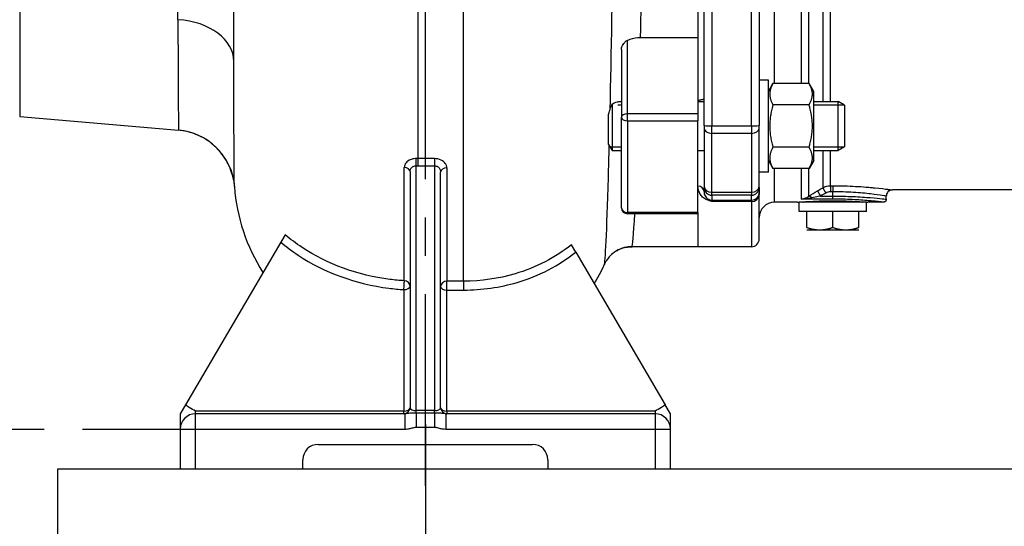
# Model space of a CAD drawing. Header units: millimetres. Extents: x 0 to 5940, y 0 to 4200.
# Tile 31 of 45: x 2081 to 2403, y 2117 to 2282. Entities that reach past the tile are written whole.
import ezdxf

# ---------------------------------------------------------------- set-up
doc = ezdxf.new("R2010")
doc.units = ezdxf.units.MM
doc.header["$LTSCALE"] = 50
doc.linetypes.add('MITTE', pattern=[2, 1.25, -0.25, 0.25, -0.25])
doc.layers.get('DEFPOINTS').update_dxf_attribs({"linetype": 'CONTINUOUS'})
for name, color, linetype in [('02-LINIE-035', 2, 'CONTINUOUS'), ('03-LINIE-050', 3, 'CONTINUOUS'), ('05-ACHSE', 1, 'MITTE'), ('06-MASSE1', 1, 'CONTINUOUS')]:
    doc.layers.add(name, color=color, linetype=linetype)
doc.styles.add('ACA_NORM', font='ROMANS.SHX')
doc.dimstyles.new('1-10', dxfattribs={"dimscale": 10, "dimtxt": 2.5, "dimasz": 3.5, "dimexe": 1, "dimexo": 0, "dimgap": 1, "dimtad": 1, "dimdec": 0, "dimzin": 0, "dimtxsty": 'ACA_NORM', "dimcen": 0, "dimadec": 0, "dimazin": 0, "dimtfac": 2.4, "dimtdec": 0, "dimtmove": 0, "dimatfit": 3, "dimfxl": 1, "dimtolj": 1, "dimtzin": 0, "dimarcsym": 0})

# ---------------------------------------------------------------- blocks, each defined once
blk = doc.blocks.new('*D1')
at = {"layer": '06-MASSE1', "color": 0, "lineweight": -2}
for p, q in [((2923.78, 2142.65), (2923.78, 1762.38)), ((2213.78, 2132.64), (2213.78, 1762.38)), ((2888.78, 1772.38), (2248.78, 1772.38))]:
    blk.add_line(p, q, dxfattribs=at)
at = {"layer": '06-MASSE1', "color": 0}
for points in [[(2248.78, 1778.21), (2248.78, 1766.55), (2213.78, 1772.38)], [(2888.78, 1778.21), (2888.78, 1766.55), (2923.78, 1772.38)]]:
    blk.add_solid(points, dxfattribs=at)
at = {"layer": 'DEFPOINTS', "color": 0}
for p in [(2923.78, 2142.65), (2213.78, 2132.64), (2213.78, 1772.38)]:
    blk.add_point(p, dxfattribs=at)
at = {"layer": '06-MASSE1', "color": 0, "insert": (2568.78, 1794.88), "char_height": 25, "attachment_point": 5, "style": 'ACA_NORM'}
blk.add_mtext('\\A1;W', dxfattribs=at)
blk = doc.blocks.new('*D2')
at = {"layer": '06-MASSE1', "color": 0, "lineweight": -2}
for p, q in [((4332.2, 2256.15), (4332.2, 1673.68)), ((2073.78, 2100.97), (2073.78, 1673.68)), ((4297.2, 1683.68), (2108.78, 1683.68))]:
    blk.add_line(p, q, dxfattribs=at)
at = {"layer": '06-MASSE1', "color": 0}
for points in [[(2108.78, 1689.51), (2108.78, 1677.85), (2073.78, 1683.68)], [(4297.2, 1689.51), (4297.2, 1677.85), (4332.2, 1683.68)]]:
    blk.add_solid(points, dxfattribs=at)
at = {"layer": 'DEFPOINTS', "color": 0}
for p in [(4332.2, 2256.15), (2073.78, 2100.97), (2073.78, 1683.68)]:
    blk.add_point(p, dxfattribs=at)
at = {"layer": '06-MASSE1', "color": 0, "insert": (3202.99, 1706.18), "char_height": 25, "attachment_point": 5, "style": 'ACA_NORM'}
blk.add_mtext('\\A1;2260', dxfattribs=at)
blk = doc.blocks.new('*D3')
at = {"layer": '06-MASSE1', "color": 0, "lineweight": -2}
for p, q in [((2073.78, 2277.39), (2073.78, 1762.38)), ((2213.78, 2150.22), (2213.78, 1762.38)), ((2108.78, 1772.38), (2178.78, 1772.38))]:
    blk.add_line(p, q, dxfattribs=at)
at = {"layer": '06-MASSE1', "color": 0}
for points in [[(2108.78, 1778.21), (2108.78, 1766.55), (2073.78, 1772.38)], [(2178.78, 1778.21), (2178.78, 1766.55), (2213.78, 1772.38)]]:
    blk.add_solid(points, dxfattribs=at)
at = {"layer": 'DEFPOINTS', "color": 0}
for p in [(2073.78, 2277.39), (2213.78, 2150.22), (2213.78, 1772.38)]:
    blk.add_point(p, dxfattribs=at)
at = {"layer": '06-MASSE1', "color": 0, "insert": (2143.78, 1794.88), "char_height": 25, "attachment_point": 5, "style": 'ACA_NORM'}
blk.add_mtext('\\A1;140', dxfattribs=at)

msp = doc.modelspace()

# ---------------------------------------------------------------- linework, layer by layer
at = {"layer": '02-LINIE-035'}
for p, q in [((2081.34, 2470.63), (2081.34, 2250.67)), ((2343.55, 2464.8), (2343.55, 2255.51)), ((2346.05, 2255.51), (2346.05, 2464.28)), ((2327.78, 2261.37), (2327.78, 2461.79)), ((2336.44, 2461.79), (2336.44, 2261.37)), ((2338.94, 2261.37), (2338.94, 2461.79)), ((2302.78, 2336.47), (2302.78, 2276.4)), ((2133.02, 2282.2), (2133.02, 2325.02)), ((2151.28, 2268.54), (2151.28, 2317.17)), ((2307.28, 2293.35), (2307.28, 2247.59)), ((2320.28, 2247.59), (2320.28, 2293.35)), ((2322.78, 2293.43), (2322.78, 2247.67)), ((2226.28, 2196.9), (2226.28, 2286.3)), ((2302.78, 2285.63), (2302.78, 2276.4)), ((2211.28, 2285.35), (2211.28, 2236.89)), ((2304.78, 2247.67), (2304.78, 2284.64)), ((2284.04, 2276.4), (2302.78, 2276.4)), ((2302.78, 2276.4), (2302.78, 2251.45)), ((2279.78, 2251.45), (2279.78, 2275.48)), ((2277.78, 2272.49), (2277.78, 2250.45)), ((2325.78, 2262.51), (2322.78, 2262.51)), ((2325.78, 2232.51), (2325.78, 2262.51)), ((2325.78, 2258.76), (2327.28, 2261.37)), ((2339.07, 2261.37), (2327.28, 2261.37)), ((2340.58, 2258.76), (2339.07, 2261.37)), ((2340.58, 2236.26), (2340.58, 2258.76)), ((2274.81, 2254.66), (2274.81, 2239.51)), ((2277.78, 2254.31), (2276.6, 2254.31)), ((2277.6, 2255.51), (2277.78, 2255.51)), ((2302.78, 2255.51), (2304.78, 2255.51)), ((2339.07, 2254.44), (2327.28, 2254.44)), ((2340.58, 2255.51), (2348.58, 2255.51)), ((2350.54, 2254.31), (2340.58, 2254.31)), ((2348.58, 2239.51), (2348.58, 2255.51)), ((2350.58, 2254.29), (2348.58, 2255.51)), ((2350.58, 2254.29), (2350.58, 2240.74)), ((2081.34, 2250.67), (2133.24, 2246.13)), ((2273.58, 2241.51), (2273.58, 2251.27)), ((2277.78, 2220.87), (2277.78, 2250.45)), ((2302.78, 2251.45), (2279.78, 2251.45)), ((2279.78, 2249.21), (2279.78, 2251.45)), ((2302.78, 2251.45), (2302.78, 2249.21)), ((2279.78, 2249.21), (2302.78, 2249.21)), ((2279.78, 2249.21), (2279.78, 2219.3)), ((2302.78, 2219.3), (2302.78, 2249.21)), ((2304.78, 2247.67), (2304.78, 2246.75)), ((2307.28, 2247.59), (2320.28, 2247.59)), ((2307.28, 2245.12), (2307.28, 2247.59)), ((2320.28, 2247.59), (2320.28, 2245.12)), ((2322.78, 2246.75), (2322.78, 2247.67)), ((2304.78, 2246.75), (2304.78, 2227.79)), ((2320.28, 2245.12), (2307.28, 2245.12)), ((2307.28, 2225.89), (2307.28, 2245.12)), ((2320.28, 2245.12), (2320.28, 2225.89)), ((2322.78, 2227.79), (2322.78, 2246.75)), ((2273.58, 2241.51), (2274.81, 2239.51)), ((2274.07, 2240.72), (2277.78, 2240.72)), ((2339.07, 2240.59), (2327.28, 2240.59)), ((2340.58, 2240.72), (2350.54, 2240.72)), ((2350.58, 2240.74), (2348.58, 2239.51)), ((2274.81, 2239.51), (2277.78, 2239.51)), ((2302.78, 2239.51), (2304.78, 2239.51)), ((2340.58, 2239.51), (2348.58, 2239.51)), ((2343.55, 2239.51), (2343.55, 2227.37)), ((2346.05, 2228.04), (2346.05, 2239.51)), ((2210.78, 2154.66), (2210.78, 2234.55)), ((2211.28, 2236.89), (2211.28, 2234.55)), ((2216.78, 2236.89), (2211.28, 2236.89)), ((2211.28, 2234.55), (2216.78, 2234.55)), ((2216.78, 2236.89), (2216.78, 2234.55)), ((2216.78, 2234.55), (2216.78, 2154.66)), ((2325.78, 2236.26), (2327.28, 2233.66)), ((2340.58, 2236.26), (2339.07, 2233.66)), ((2206.92, 2197.03), (2206.92, 2234)), ((2208.78, 2232.62), (2208.78, 2155.65)), ((2218.78, 2155.65), (2218.78, 2232.47)), ((2220.78, 2233.85), (2220.78, 2196.9)), ((2325.78, 2232.51), (2322.78, 2232.51)), ((2339.07, 2233.66), (2327.28, 2233.66)), ((2327.78, 2222.65), (2327.78, 2233.66)), ((2336.44, 2233.66), (2336.44, 2223.66)), ((2338.94, 2224.6), (2338.94, 2233.66)), ((2304.78, 2227.79), (2304.78, 2227.43)), ((2322.78, 2227.43), (2322.78, 2227.79)), ((2346.05, 2228.04), (2346.78, 2228.04)), ((2346.05, 2228.04), (2346.05, 2226.06)), ((2346.78, 2228.04), (2346.78, 2226.06)), ((2304.78, 2226.14), (2304.78, 2227.43)), ((2307.28, 2225.89), (2320.28, 2225.89)), ((2307.28, 2224.93), (2307.28, 2225.89)), ((2320.28, 2224.93), (2307.28, 2224.93)), ((2307.28, 2224.93), (2307.28, 2223.34)), ((2320.28, 2225.89), (2320.28, 2224.93)), ((2320.28, 2223.34), (2320.28, 2224.93)), ((2322.78, 2227.43), (2322.78, 2225.83)), ((2322.78, 2225.83), (2322.78, 2225.12)), ((2322.78, 2210.65), (2322.78, 2225.12)), ((2340.63, 2225.65), (2340.63, 2225.65)), ((2341.83, 2226.36), (2342.83, 2224.65)), ((2342.83, 2224.65), (2346.78, 2224.65)), ((2343.55, 2227.37), (2344.55, 2225.65)), ((2346.78, 2226.06), (2346.05, 2226.06)), ((2346.78, 2224.65), (2346.78, 2226.06)), ((2346.78, 2223.66), (2346.78, 2224.65)), ((2355.11, 2225.74), (2355.11, 2225.74)), ((2364.28, 2223.65), (2364.28, 2224.65)), ((2419.29, 2226.65), (2366.28, 2226.65)), ((2307.28, 2223.34), (2320.28, 2223.34)), ((2307.28, 2223.34), (2307.28, 2222.86)), ((2320.28, 2222.86), (2307.28, 2222.86)), ((2320.28, 2222.86), (2320.28, 2223.34)), ((2320.28, 2222.86), (2320.28, 2208.15)), ((2335.28, 2222.65), (2327.78, 2222.65)), ((2357.78, 2222.65), (2335.78, 2222.65)), ((2335.78, 2219.65), (2335.78, 2222.65)), ((2346.78, 2223.66), (2336.44, 2223.66)), ((2357.78, 2219.65), (2357.78, 2222.65)), ((2363.28, 2222.65), (2358.28, 2222.65)), ((2302.78, 2219.3), (2279.78, 2219.3)), ((2279.78, 2219.3), (2279.78, 2218.87)), ((2302.78, 2218.87), (2279.78, 2218.87)), ((2302.78, 2219.3), (2302.78, 2218.87)), ((2302.78, 2218.87), (2302.78, 2208.15)), ((2302.78, 2218.87), (2302.78, 2208.15)), ((2357.78, 2219.65), (2335.78, 2219.65)), ((2338.28, 2214.41), (2338.28, 2219.65)), ((2346.78, 2214.41), (2346.78, 2219.65)), ((2355.28, 2214.41), (2355.28, 2219.65)), ((2168, 2212.06), (2166.6, 2209.66)), ((2338.28, 2213.65), (2342.53, 2213.65)), ((2342.53, 2213.65), (2351.03, 2213.65)), ((2351.03, 2213.65), (2355.28, 2213.65)), ((2166.6, 2209.66), (2135.49, 2156.58)), ((2262.87, 2206.4), (2261.47, 2208.8)), ((2262.87, 2206.4), (2292.06, 2156.58)), ((2302.78, 2208.15), (2281.27, 2208.15)), ((2320.28, 2208.15), (2302.78, 2208.15)), ((2220.78, 2194), (2220.78, 2196.9)), ((2226.28, 2196.9), (2220.78, 2196.9)), ((2226.28, 2196.9), (2226.28, 2194)), ((2206.78, 2194.14), (2206.78, 2154.5)), ((2220.78, 2154.5), (2220.78, 2194)), ((2220.78, 2194), (2226.28, 2194)), ((2135.49, 2156.58), (2133.78, 2153.65)), ((2138.78, 2153.65), (2138.78, 2154.5)), ((2206.78, 2154.5), (2138.78, 2154.5)), ((2206.78, 2153.65), (2206.78, 2154.5)), ((2216.78, 2154.66), (2210.78, 2154.66)), ((2210.78, 2153.84), (2210.78, 2154.66)), ((2216.78, 2153.84), (2210.78, 2153.84)), ((2210.78, 2153.84), (2210.78, 2149.3)), ((2216.78, 2153.84), (2216.78, 2154.66)), ((2216.78, 2153.84), (2216.78, 2149.3)), ((2220.78, 2154.5), (2220.78, 2153.65)), ((2288.78, 2154.5), (2220.78, 2154.5)), ((2288.78, 2154.5), (2288.78, 2153.65)), ((2293.78, 2153.65), (2292.06, 2156.58)), ((2133.78, 2153.65), (2133.78, 2148.65)), ((2207.05, 2153.65), (2138.78, 2153.65)), ((2138.78, 2148.65), (2138.78, 2153.65)), ((2207.05, 2153.65), (2207.05, 2148.65)), ((2288.78, 2153.65), (2220.51, 2153.65)), ((2220.51, 2153.65), (2220.51, 2148.65)), ((2288.78, 2153.65), (2288.78, 2148.65)), ((2293.78, 2148.65), (2293.78, 2153.65)), ((2133.78, 2148.65), (2133.78, 2135.65)), ((2133.78, 2148.65), (2138.78, 2148.65)), ((2138.78, 2148.65), (2207.05, 2148.65)), ((2138.78, 2135.65), (2138.78, 2148.65)), ((2210.78, 2149.3), (2216.78, 2149.3)), ((2220.51, 2148.65), (2288.78, 2148.65)), ((2288.78, 2148.65), (2293.78, 2148.65)), ((2288.78, 2148.65), (2288.78, 2135.65)), ((2293.78, 2135.65), (2293.78, 2148.65)), ((2178.78, 2143.65), (2248.78, 2143.65)), ((2173.78, 2135.65), (2173.78, 2138.65)), ((2253.78, 2138.65), (2253.78, 2135.65))]:
    msp.add_line(p, q, dxfattribs=at)
at = {"layer": '02-LINIE-035', "linetype": 'MITTE'}
msp.add_line((2001.83, 2148.62), (2146.65, 2148.62), dxfattribs=at)
at = {"layer": '02-LINIE-035'}
for centre, radius, start, end in [((2211.28, 2232.12), 60, 184.1952, 212.6791), ((2327.78, 2217.65), 5, 90, 180), ((2337.34, 2223.65), 1.01, 240.5497, 262.3718), ((2356.22, 2223.65), 1.01, 277.6282, 299.4503), ((2356.22, 2223.65), 1.01, 337.061, 337.0637), ((2279.78, 2220.87), 2, 180, 270), ((2320.28, 2210.65), 2.5, 270, 0), ((2226.28, 2222.12), 50, 328.5621, 336.5066), ((2206.78, 2155.65), 2, 270, 0), ((2220.78, 2155.65), 2, 180, 270), ((2138.78, 2148.65), 5, 90, 180), ((2288.78, 2148.65), 5, 0, 90), ((2178.78, 2138.65), 5, 90, 180), ((2248.78, 2138.65), 5, 0, 90)]:
    msp.add_arc(centre, radius, start, end, dxfattribs=at)
for centre, major_axis, ratio, start_param, end_param in [((2131.28, 2268.54), (20, 0), 0.685198, 0, 1.48353), ((2279.78, 2250.45), (-2, 0), 0.5, 4.712389, 6.283185), ((2279.78, 2250.45), (-2, 0), 0.619112, 0, 1.570796), ((2307.28, 2247.67), (-2.5, 0), 0.034899, 0, 1.570796), ((2320.28, 2247.67), (2.5, 0), 0.034899, 4.712389, 6.283185), ((2131.5, 2226.21), (-19.98, 0.89), 0.999987, 3.594593, 4.669653), ((2307.28, 2246.75), (-2.5, 0), 0.650865, 0, 1.570796), ((2320.28, 2246.75), (2.5, 0), 0.650865, 4.712389, 6.283185), ((2210.78, 2235.54), (-0.01, -2), 0.004192, 1.053506, 2.310907), ((2206.78, 2232.62), (2, 0), 0.689432, 0, 1.498152), ((2220.78, 2232.47), (-2, 0), 0.68961, 4.712389, 6.283185), ((2302.78, 2226.14), (2, 0), 0.870616, 0, 1.570796), ((2307.28, 2227.79), (-2.5, 0), 0.759194, 0, 1.570796), ((2320.28, 2227.79), (2.5, 0), 0.759194, 4.712389, 6.283185), ((2307.28, 2227.43), (-2.5, 0), 0.999391, 0, 1.570796), ((2320.28, 2227.43), (2.5, 0), 0.999391, 4.712389, 6.283185), ((2320.28, 2225.83), (2.5, 0), 0.999391, 4.712389, 6.283185), ((2320.28, 2225.12), (2.5, 0), 0.903572, 4.712389, 6.283185), ((2339.94, 2222.88), (-1.09, 1.68), 0.36791, 5.229082, 6.156093), ((2346.05, 2223), (0.1, -3.05), 0.985517, 3.107784, 3.629173), ((2305.73, 2221.61), (0.73, 1.86), 0.603842, 0.041128, 0.578776), ((2307.28, 2225.83), (2.5, 0), 0.999391, 4.361619, 4.712389), ((2279.78, 2220.87), (-2, 0), 0.785302, 0, 1.570796), ((2206.78, 2195.29), (0.12, 2), 0.041992, 4.100825, 5.779704), ((2206.78, 2195.29), (2, 0), 0.87544, 0, 1.498152), ((2220.78, 2195.15), (-2, 0), 0.875397, 4.712389, 6.283185), ((2206.78, 2195.29), (2, 0), 0.575177, 4.712389, 6.283185), ((2220.78, 2195.15), (-2, 0), 0.575177, 0, 1.570796), ((2206.78, 2155.65), (2, 0), 0.575177, 4.712389, 6.283185), ((2210.78, 2155.65), (-2, 0), 0.49454, 0, 1.570796), ((2216.78, 2155.65), (-2, 0), 0.49454, 1.570796, 3.141593), ((2220.78, 2155.65), (-2, 0), 0.575177, 0, 1.570796)]:
    msp.add_ellipse(centre, major_axis=major_axis, ratio=ratio, start_param=start_param, end_param=end_param, dxfattribs=at)
for points in [[(2284.04, 2276.4), (2284.39, 2290.88), (2284.7, 2307.03), (2284.97, 2323.85)], [(2275.11, 2316.31), (2274.8, 2292.7), (2274.41, 2270.79), (2274, 2252.77)], [(2273.58, 2251.27), (2273.72, 2251.75), (2273.86, 2252.21), (2274, 2252.66)], [(2343.55, 2227.37), (2344.31, 2227.81), (2345.17, 2228.04), (2346.05, 2228.04)], [(2336.44, 2223.66), (2337.27, 2223.75), (2338.11, 2224.04), (2338.94, 2224.6)], [(2338.94, 2224.6), (2339.85, 2225.19), (2340.83, 2225.78), (2341.83, 2226.36)], [(2341.83, 2226.36), (2342.4, 2226.7), (2342.97, 2227.03), (2343.55, 2227.37)], [(2344.55, 2225.65), (2343.97, 2225.32), (2343.4, 2224.98), (2342.83, 2224.65)], [(2364.28, 2224.65), (2364.28, 2224.65), (2364.28, 2224.65), (2364.28, 2224.65)], [(2366.28, 2226.65), (2366.28, 2226.65), (2366.28, 2226.65), (2366.28, 2226.65)], [(2363.28, 2222.65), (2363.28, 2222.65), (2363.28, 2222.65), (2363.28, 2222.65)], [(2364.28, 2223.65), (2364.28, 2223.65), (2364.28, 2223.65), (2364.28, 2223.65)], [(2281.27, 2208.15), (2281.48, 2208.2), (2281.79, 2211.93), (2282.15, 2218.93)], [(2281.27, 2208.15), (2281.27, 2208.15), (2281.27, 2208.15), (2281.27, 2208.15)]]:
    msp.add_open_spline(points, degree=3, dxfattribs=at)
for points, knots in [([(2133.02, 2282.2), (2133.02, 2273.85), (2133.04, 2266.69), (2133.1, 2254.75), (2133.15, 2250.34), (2133.21, 2246.8), (2133.23, 2246.17), (2133.24, 2246.13)], [-26.289948, -26.289948, -26.289948, -26.289948, -22.254022, -22.254022, -17.768744, -17.768744, -15.391489, -15.391489, -15.391489, -15.391489]), ([(2279.78, 2275.48), (2280.05, 2275.6), (2280.33, 2275.72), (2281.71, 2276.2), (2282.87, 2276.4), (2284.04, 2276.4)], [-0.4450308, -0.4450308, -0.4450308, -0.4450308, -0.3524698, -0.3524698, 0, 0, 0, 0]), ([(2277.78, 2272.49), (2277.78, 2272.49), (2277.78, 2272.49), (2277.78, 2272.5), (2277.78, 2272.5), (2277.78, 2272.52), (2277.78, 2272.53), (2277.78, 2272.54), (2277.78, 2272.55), (2277.78, 2272.58), (2277.78, 2272.6), (2277.79, 2272.73), (2277.81, 2272.85), (2277.9, 2273.23), (2278, 2273.49), (2278.25, 2274), (2278.4, 2274.24), (2278.8, 2274.77), (2279.07, 2275.04), (2279.5, 2275.34), (2279.64, 2275.42), (2279.78, 2275.48)], [-0.4758498, -0.4758498, -0.4758498, -0.4758498, -0.4757085, -0.4757085, -0.4729926, -0.4729926, -0.4705151, -0.4705151, -0.4673175, -0.4673175, -0.4606778, -0.4606778, -0.4186502, -0.4186502, -0.3323983, -0.3323983, -0.2465763, -0.2465763, -0.1364584, -0.1364584, -0.088241, -0.088241, -0.088241, -0.088241]), ([(2151.44, 2227.73), (2151.43, 2227.89), (2151.42, 2228.55), (2151.37, 2232.24), (2151.34, 2237.19), (2151.29, 2250.75), (2151.28, 2258.93), (2151.28, 2268.54)], [15.737534, 15.737534, 15.737534, 15.737534, 17.768744, 17.768744, 22.254022, 22.254022, 26.289948, 26.289948, 26.289948, 26.289948]), ([(2274, 2252.66), (2274.05, 2252.83), (2274.11, 2253.01), (2274.29, 2253.49), (2274.42, 2253.8), (2274.63, 2254.27), (2274.7, 2254.44), (2274.79, 2254.62), (2274.8, 2254.64), (2274.81, 2254.66)], [-0.6464318, -0.6464318, -0.6464318, -0.6464318, -0.5881858, -0.5881858, -0.4825965, -0.4825965, -0.4280073, -0.4280073, -0.4209226, -0.4209226, -0.4209226, -0.4209226]), ([(2274.81, 2254.66), (2275.25, 2255.04), (2275.8, 2255.28), (2276.78, 2255.48), (2277.18, 2255.51), (2277.6, 2255.51)], [-1.0253425, -1.0253425, -1.0253425, -1.0253425, -0.7898438, -0.7898438, -0.6433496, -0.6433496, -0.6433496, -0.6433496]), ([(2302.78, 2255.97), (2302.85, 2255.97), (2302.93, 2255.98), (2303.15, 2255.99), (2303.29, 2256), (2303.6, 2256.05), (2303.77, 2256.08), (2304.14, 2256.16), (2304.34, 2256.21), (2304.67, 2256.27), (2304.77, 2256.27), (2304.78, 2256.24), (2304.78, 2256.24), (2304.78, 2256.23)], [0.7354672, 0.7354672, 0.7354672, 0.7354672, 0.7615757, 0.7615757, 0.8141673, 0.8141673, 0.8899261, 0.8899261, 1.0068289, 1.0068289, 1.136523, 1.136523, 1.142617, 1.142617, 1.142617, 1.142617]), ([(2151.13, 2230.03), (2151.01, 2230.63), (2150.94, 2231.37), (2149.81, 2234.33), (2149.35, 2235.67), (2147.03, 2238.85), (2146.21, 2239.86), (2144.18, 2241.71), (2143.22, 2242.47), (2140.21, 2244.34), (2137.8, 2245.4), (2134.42, 2246), (2133.84, 2246.08), (2133.24, 2246.13)], [35.04358824, 35.04358824, 35.04358824, 35.04358824, 35.05030096, 35.05030096, 35.05368661, 35.05368661, 35.05494324, 35.05494324, 35.05574562, 35.05574562, 35.05696151, 35.05696151, 35.05720917, 35.05720917, 35.05720917, 35.05720917]), ([(2273.73, 2241.34), (2273.63, 2237.54), (2273.53, 2233.98), (2272.92, 2212.91), (2272.43, 2202.89), (2272.13, 2202.19)], [31.024398, 31.024398, 31.024398, 31.024398, 32.78274, 32.78274, 42.282358, 42.282358, 42.282358, 42.282358]), ([(2149.86, 2234.15), (2150.64, 2232.35), (2150.79, 2231.53), (2151.14, 2230.06), (2151.21, 2229.62), (2151.32, 2228.94), (2151.34, 2228.71), (2151.39, 2228.34), (2151.4, 2228.19), (2151.42, 2227.96), (2151.43, 2227.87), (2151.44, 2227.77), (2151.44, 2227.75), (2151.44, 2227.73)], [15.3869573, 15.3869573, 15.3869573, 15.3869573, 15.4422556, 15.4422556, 15.512371, 15.512371, 15.579521, 15.579521, 15.6496365, 15.6496365, 15.7197519, 15.7197519, 15.7375345, 15.7375345, 15.7375345, 15.7375345]), ([(2210.8, 2236.89), (2210.54, 2236.89), (2210.28, 2236.87), (2209.62, 2236.78), (2209.23, 2236.68), (2208.3, 2236.29), (2207.82, 2235.94), (2207.12, 2235.07), (2206.92, 2234.54), (2206.92, 2234)], [0, 0, 0, 0, 0.079664, 0.079664, 0.2071265, 0.2071265, 0.4110663, 0.4110663, 0.6373122, 0.6373122, 0.6373122, 0.6373122]), ([(2208.78, 2232.62), (2208.78, 2232.99), (2208.88, 2233.35), (2209.24, 2233.93), (2209.49, 2234.16), (2209.97, 2234.41), (2210.17, 2234.48), (2210.51, 2234.54), (2210.65, 2234.55), (2210.78, 2234.55)], [-0.6373122, -0.6373122, -0.6373122, -0.6373122, -0.4110663, -0.4110663, -0.2071265, -0.2071265, -0.079664, -0.079664, 0, 0, 0, 0]), ([(2210.78, 2234.55), (2210.84, 2234.55), (2210.9, 2234.55), (2211.01, 2234.55), (2211.06, 2234.55), (2211.15, 2234.55), (2211.18, 2234.55), (2211.24, 2234.55), (2211.26, 2234.55), (2211.28, 2234.55)], [-0.05000045, -0.05000045, -0.05000045, -0.05000045, -0.03225029, -0.03225029, -0.01625015, -0.01625015, -0.00625006, -0.00625006, 0, 0, 0, 0]), ([(2211.28, 2236.89), (2211.26, 2236.89), (2211.24, 2236.89), (2211.19, 2236.89), (2211.15, 2236.89), (2211.07, 2236.89), (2211.02, 2236.89), (2210.91, 2236.89), (2210.85, 2236.89), (2210.8, 2236.89)], [0, 0, 0, 0, 0.00625006, 0.00625006, 0.01625015, 0.01625015, 0.03225029, 0.03225029, 0.05000045, 0.05000045, 0.05000045, 0.05000045]), ([(2220.78, 2233.85), (2220.78, 2234.05), (2220.75, 2234.24), (2220.63, 2234.73), (2220.49, 2235.03), (2219.97, 2235.74), (2219.5, 2236.13), (2218.3, 2236.71), (2217.54, 2236.89), (2216.78, 2236.89)], [0, 0, 0, 0, 0.0801102, 0.0801102, 0.2082865, 0.2082865, 0.4133686, 0.4133686, 0.6408816, 0.6408816, 0.6408816, 0.6408816]), ([(2216.78, 2234.55), (2217.16, 2234.55), (2217.54, 2234.43), (2218.14, 2234.03), (2218.37, 2233.76), (2218.63, 2233.27), (2218.7, 2233.07), (2218.77, 2232.74), (2218.78, 2232.6), (2218.78, 2232.47)], [-0.6408816, -0.6408816, -0.6408816, -0.6408816, -0.4133686, -0.4133686, -0.2082865, -0.2082865, -0.0801102, -0.0801102, 0, 0, 0, 0]), ([(2305.73, 2223.41), (2305.08, 2223.67), (2304.64, 2223.99), (2304.27, 2224.34), (2303.91, 2224.69), (2303.63, 2225.06), (2303.42, 2225.45), (2302.98, 2226.21), (2302.78, 2227.03), (2302.78, 2227.88)], [0, 0, 0, 0, 0.25, 0.25, 0.25, 0.5, 0.5, 0.5, 1, 1, 1, 1]), ([(2346.78, 2228.04), (2349.36, 2228.04), (2351.88, 2227.96), (2354.26, 2227.83), (2355.43, 2227.77), (2356.57, 2227.69), (2357.63, 2227.61), (2358.24, 2227.56), (2358.83, 2227.51), (2359.4, 2227.45), (2359.78, 2227.42), (2360.16, 2227.38), (2360.53, 2227.35), (2360.54, 2227.34), (2360.56, 2227.34), (2360.58, 2227.34), (2362.38, 2227.16), (2363.8, 2226.98), (2364.78, 2226.86), (2364.79, 2226.85), (2364.79, 2226.85), (2364.8, 2226.85), (2365.29, 2226.79), (2365.66, 2226.74), (2365.9, 2226.7), (2366.15, 2226.67), (2366.28, 2226.65), (2366.28, 2226.65)], [0, 0, 0, 0, 0.1262103, 0.1262103, 0.1262103, 0.1888165, 0.1888165, 0.1888165, 0.2250688, 0.2250688, 0.2250688, 0.25, 0.25, 0.25, 0.2511694, 0.2511694, 0.2511694, 0.375, 0.375, 0.375, 0.3758247, 0.3758247, 0.3758247, 0.4379368, 0.4379368, 0.4379368, 0.4997629, 0.4997629, 0.4997629, 0.4997629]), ([(2304.78, 2226.14), (2304.78, 2225.66), (2304.88, 2225.19), (2305.11, 2224.74), (2305.12, 2224.73), (2305.12, 2224.71), (2305.13, 2224.7), (2305.24, 2224.49), (2305.38, 2224.29), (2305.57, 2224.09), (2305.58, 2224.07), (2305.59, 2224.06), (2305.61, 2224.05), (2305.8, 2223.85), (2306.02, 2223.66), (2306.42, 2223.49)], [0, 0, 0, 0, 0.5, 0.5, 0.5, 0.515316, 0.515316, 0.515316, 0.75, 0.75, 0.75, 0.766696, 0.766696, 0.766696, 1, 1, 1, 1]), ([(2342.83, 2224.65), (2342.58, 2224.6), (2342.33, 2224.55), (2342.08, 2224.5), (2341.36, 2224.36), (2340.65, 2224.21), (2339.94, 2224.06)], [0, 0, 0, 0, 0.25852, 0.25852, 0.25852, 1, 1, 1, 1]), ([(2364.28, 2224.65), (2364.28, 2224.65), (2364.17, 2224.67), (2363.94, 2224.7), (2363.72, 2224.74), (2363.39, 2224.79), (2362.95, 2224.86), (2362.07, 2224.99), (2360.79, 2225.17), (2359.16, 2225.35), (2358.35, 2225.44), (2357.47, 2225.54), (2356.52, 2225.62), (2355.57, 2225.71), (2354.55, 2225.78), (2353.49, 2225.85), (2351.36, 2225.98), (2349.1, 2226.06), (2346.78, 2226.06)], [0.500239, 0.500239, 0.500239, 0.500239, 0.5624851, 0.5624851, 0.5624851, 0.6249773, 0.6249773, 0.6249773, 0.75, 0.75, 0.75, 0.8124297, 0.8124297, 0.8124297, 0.8747915, 0.8747915, 0.8747915, 1, 1, 1, 1]), ([(2346.78, 2224.65), (2349.09, 2224.65), (2351.36, 2224.59), (2353.48, 2224.5), (2354.54, 2224.46), (2355.55, 2224.4), (2356.5, 2224.34), (2357.45, 2224.28), (2358.35, 2224.21), (2359.15, 2224.15), (2360.77, 2224.02), (2362.07, 2223.89), (2362.94, 2223.8), (2363.82, 2223.71), (2364.28, 2223.65), (2364.28, 2223.65), (2364.28, 2223.65), (2364.28, 2223.65), (2364.28, 2223.65)], [0, 0, 0, 0, 0.125, 0.125, 0.125, 0.1875052, 0.1875052, 0.1875052, 0.2499997, 0.2499997, 0.2499997, 0.3749938, 0.3749938, 0.3749938, 0.4999996, 0.4999996, 0.4999996, 0.5002256, 0.5002256, 0.5002256, 0.5002256]), ([(2366.28, 2226.65), (2366.06, 2226.65), (2365.84, 2226.62), (2365.43, 2226.48), (2365.24, 2226.37), (2364.89, 2226.11), (2364.74, 2225.95), (2364.5, 2225.59), (2364.41, 2225.39), (2364.3, 2225.01), (2364.28, 2224.83), (2364.28, 2224.65)], [0, 0, 0, 0, 0.0647539, 0.0647539, 0.1297738, 0.1297738, 0.1947842, 0.1947842, 0.2597949, 0.2597949, 0.3128471, 0.3128471, 0.3128471, 0.3128471]), ([(2307.28, 2222.86), (2307.28, 2222.86), (2307.27, 2222.86), (2307.27, 2222.86), (2306.75, 2223.04), (2306.23, 2223.22), (2305.73, 2223.41)], [0, 0, 0, 0, 0.00668, 0.00668, 0.00668, 1, 1, 1, 1]), ([(2306.42, 2223.49), (2306.71, 2223.36), (2306.99, 2223.15), (2307.27, 2222.86), (2307.28, 2222.86), (2307.28, 2222.86), (2307.28, 2222.86)], [0, 0, 0, 0, 0.99355, 0.99355, 0.99355, 1, 1, 1, 1]), ([(2335.28, 2222.65), (2335.28, 2222.65), (2335.57, 2222.68), (2336.74, 2222.77), (2337.63, 2222.83), (2339.67, 2222.95), (2340.96, 2223.02), (2343.79, 2223.11), (2345.33, 2223.13), (2346.78, 2223.13)], [1.733622, 1.733622, 1.733622, 1.733622, 2.167027, 2.167027, 2.600432, 2.600432, 3.033837, 3.033837, 3.467243, 3.467243, 3.467243, 3.467243]), ([(2339.94, 2224.06), (2339.22, 2223.91), (2338.5, 2223.8), (2337.78, 2223.74), (2337.34, 2223.69), (2336.9, 2223.67), (2336.46, 2223.66), (2336.45, 2223.66), (2336.44, 2223.66), (2336.44, 2223.66)], [0, 0, 0, 0, 0.619491, 0.619491, 0.619491, 0.995284, 0.995284, 0.995284, 1, 1, 1, 1]), ([(2363.28, 2222.65), (2363.28, 2222.65), (2363.28, 2222.65), (2363.28, 2222.65), (2363.28, 2222.65), (2362.84, 2222.71), (2362.02, 2222.8), (2361.52, 2222.86), (2360.86, 2222.93), (2360.09, 2223), (2359.59, 2223.05), (2359.05, 2223.1), (2358.47, 2223.15), (2358.46, 2223.15), (2358.45, 2223.15), (2358.45, 2223.15), (2357.69, 2223.22), (2356.84, 2223.29), (2355.94, 2223.35), (2355.05, 2223.41), (2354.11, 2223.46), (2353.12, 2223.51), (2353.11, 2223.51), (2353.11, 2223.51), (2353.1, 2223.51), (2351.1, 2223.6), (2348.96, 2223.66), (2346.78, 2223.66)], [0.4997756, 0.4997756, 0.4997756, 0.4997756, 0.5, 0.5, 0.5, 0.6252677, 0.6252677, 0.6252677, 0.7016846, 0.7016846, 0.7016846, 0.75, 0.75, 0.75, 0.750572, 0.750572, 0.750572, 0.8130319, 0.8130319, 0.8130319, 0.875, 0.875, 0.875, 0.8754063, 0.8754063, 0.8754063, 1, 1, 1, 1]), ([(2346.78, 2223.13), (2348.22, 2223.13), (2349.76, 2223.11), (2352.6, 2223.02), (2353.89, 2222.95), (2355.93, 2222.83), (2356.82, 2222.77), (2357.99, 2222.68), (2358.28, 2222.65), (2358.28, 2222.65)], [-3.467243, -3.467243, -3.467243, -3.467243, -3.033837, -3.033837, -2.600432, -2.600432, -2.167027, -2.167027, -1.733622, -1.733622, -1.733622, -1.733622]), ([(2364.28, 2223.65), (2364.28, 2223.54), (2364.26, 2223.43), (2364.19, 2223.23), (2364.14, 2223.13), (2364.01, 2222.96), (2363.93, 2222.88), (2363.75, 2222.76), (2363.65, 2222.72), (2363.46, 2222.66), (2363.37, 2222.65), (2363.28, 2222.65)], [0, 0, 0, 0, 0.0323437, 0.0323437, 0.0648549, 0.0648549, 0.0973601, 0.0973601, 0.1298655, 0.1298655, 0.1564237, 0.1564237, 0.1564237, 0.1564237]), ([(2206.92, 2197.03), (2205.34, 2197.13), (2203.76, 2197.28), (2191.74, 2198.79), (2181.75, 2202.42), (2171.58, 2209.18), (2169.74, 2210.58), (2168, 2212.06)], [0, 0, 0, 0, 0.492075, 0.492075, 3.747305, 3.747305, 4.520869, 4.520869, 4.520869, 4.520869]), ([(2166.6, 2209.66), (2168.38, 2208.14), (2170.27, 2206.7), (2180.77, 2199.71), (2191.08, 2195.96), (2203.51, 2194.39), (2205.14, 2194.24), (2206.78, 2194.14)], [-4.515734, -4.515734, -4.515734, -4.515734, -3.747305, -3.747305, -0.492075, -0.492075, 0, 0, 0, 0]), ([(2261.47, 2208.8), (2256.28, 2204.57), (2249.94, 2201.3), (2237.7, 2197.72), (2231.94, 2196.9), (2226.28, 2196.9)], [13.245892, 13.245892, 13.245892, 13.245892, 15.516871, 15.516871, 17.284641, 17.284641, 17.284641, 17.284641]), ([(2226.28, 2194), (2232.17, 2194), (2238.16, 2194.85), (2250.88, 2198.58), (2257.48, 2202), (2262.87, 2206.4)], [-17.284641, -17.284641, -17.284641, -17.284641, -15.516871, -15.516871, -13.245999, -13.245999, -13.245999, -13.245999]), ([(2278.83, 2207.85), (2277.78, 2207.59), (2276.89, 2207.18), (2275.28, 2206.23), (2274.64, 2205.67), (2273.69, 2204.71), (2273.36, 2204.28), (2272.85, 2203.56), (2272.67, 2203.25), (2272.38, 2202.72), (2272.27, 2202.5), (2272.17, 2202.27), (2272.15, 2202.23), (2272.13, 2202.19)], [-42.6519244, -42.6519244, -42.6519244, -42.6519244, -42.5928957, -42.5928957, -42.5189824, -42.5189824, -42.4450692, -42.4450692, -42.3711559, -42.3711559, -42.2972426, -42.2972426, -42.282358, -42.282358, -42.282358, -42.282358]), ([(2276.3, 2206.83), (2276.59, 2207), (2276.9, 2207.16), (2278.22, 2207.74), (2279.41, 2208.06), (2280.86, 2208.15), (2281.06, 2208.15), (2281.27, 2208.15)], [42.170118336, 42.170118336, 42.170118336, 42.170118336, 42.172155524, 42.172155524, 42.178053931, 42.178053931, 42.179014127, 42.179014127, 42.179014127, 42.179014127]), ([(2281.27, 2208.15), (2281.26, 2208.15), (2281.25, 2208.15), (2280.43, 2208.15), (2279.62, 2208.05), (2278.83, 2207.85)], [-1.1626686, -1.1626686, -1.1626686, -1.1626686, -1.1608815, -1.1608815, -0.9155392, -0.9155392, -0.9155392, -0.9155392]), ([(2138.78, 2154.5), (2138.1, 2154.85), (2137.35, 2155.24), (2136.24, 2155.96), (2135.84, 2156.26), (2135.49, 2156.58)], [0, 0, 0, 0, 0.2408513, 0.2408513, 0.3908869, 0.3908869, 0.3908869, 0.3908869]), ([(2210.78, 2153.84), (2208.55, 2153.84), (2208.53, 2153.78), (2207.91, 2153.72), (2207.71, 2153.7), (2207.42, 2153.67), (2207.32, 2153.66), (2207.16, 2153.65), (2207.1, 2153.65), (2207.05, 2153.65)], [-0.3795117, -0.3795117, -0.3795117, -0.3795117, -0.244785, -0.244785, -0.1233413, -0.1233413, -0.047439, -0.047439, 0, 0, 0, 0]), ([(2220.51, 2153.65), (2220.38, 2153.65), (2220.24, 2153.66), (2219.92, 2153.69), (2219.74, 2153.71), (2219.36, 2153.75), (2219.19, 2153.77), (2218.78, 2153.8), (2218.6, 2153.81), (2218.11, 2153.83), (2217.88, 2153.83), (2217.33, 2153.84), (2217.06, 2153.84), (2216.78, 2153.84)], [-0.379521, -0.379521, -0.379521, -0.379521, -0.2676936, -0.2676936, -0.1567258, -0.1567258, -0.0873709, -0.0873709, -0.0440241, -0.0440241, -0.0169323, -0.0169323, 0, 0, 0, 0]), ([(2292.06, 2156.58), (2291.71, 2156.26), (2291.31, 2155.96), (2290.21, 2155.24), (2289.46, 2154.85), (2288.78, 2154.5)], [2.7661557, 2.7661557, 2.7661557, 2.7661557, 2.9161912, 2.9161912, 3.1570426, 3.1570426, 3.1570426, 3.1570426]), ([(2207.05, 2148.65), (2207.21, 2148.65), (2207.36, 2148.66), (2207.78, 2148.68), (2208.03, 2148.71), (2208.68, 2148.81), (2209.08, 2148.9), (2209.9, 2149.12), (2210.33, 2149.3), (2210.78, 2149.3)], [0, 0, 0, 0, 0.047439, 0.047439, 0.1233413, 0.1233413, 0.244785, 0.244785, 0.3795117, 0.3795117, 0.3795117, 0.3795117]), ([(2216.78, 2149.3), (2216.84, 2149.3), (2216.89, 2149.3), (2217.04, 2149.28), (2217.13, 2149.26), (2217.36, 2149.2), (2217.5, 2149.17), (2217.86, 2149.06), (2218.08, 2149), (2218.66, 2148.86), (2219.03, 2148.78), (2219.76, 2148.68), (2220.14, 2148.65), (2220.51, 2148.65)], [0, 0, 0, 0, 0.0169323, 0.0169323, 0.0440241, 0.0440241, 0.0873709, 0.0873709, 0.1567258, 0.1567258, 0.2676936, 0.2676936, 0.379521, 0.379521, 0.379521, 0.379521])]:
    msp.add_open_spline(points, degree=3, knots=knots, dxfattribs=at)
for points, weights in [([(2327.28, 2261.37), (2325.28, 2257.91), (2327.28, 2254.44)], [1, 1.15470053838, 1]), ([(2339.07, 2254.44), (2341.07, 2257.91), (2339.07, 2261.37)], [1, 1.15470053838, 1]), ([(2327.28, 2254.44), (2325.28, 2247.51), (2327.28, 2240.59)], [1, 1.15470053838, 1]), ([(2339.07, 2240.59), (2341.07, 2247.51), (2339.07, 2254.44)], [1, 1.15470053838, 1]), ([(2327.28, 2240.59), (2325.28, 2237.12), (2327.28, 2233.66)], [1, 1.15470053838, 1]), ([(2339.07, 2233.66), (2341.07, 2237.12), (2339.07, 2240.59)], [1, 1.15470053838, 1]), ([(2338.28, 2214.41), (2340.56, 2213.65), (2342.53, 2213.65)], [1.59019535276, 1.71319739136, 1.71319739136]), ([(2342.53, 2213.65), (2344.5, 2213.65), (2346.78, 2214.41)], [1.71319739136, 1.71319739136, 1.59019535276]), ([(2346.78, 2214.41), (2349.06, 2213.65), (2351.03, 2213.65)], [1.59019535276, 1.71319739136, 1.71319739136]), ([(2351.03, 2213.65), (2353, 2213.65), (2355.28, 2214.41)], [1.71319739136, 1.71319739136, 1.59019535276])]:
    msp.add_rational_spline(points, weights, degree=2, dxfattribs=at)
at = {"layer": '03-LINIE-050'}
for p, q in [((2093.78, 2135.65), (4593.78, 2135.65)), ((2093.78, 1855.65), (2093.78, 2135.65))]:
    msp.add_line(p, q, dxfattribs=at)
at = {"layer": '05-ACHSE'}
msp.add_line((2213.78, 2130.18), (2213.78, 2673.65), dxfattribs=at)

# ---------------------------------------------------------------- dimensions: what is measured, and where the dimension line sits
at = {"layer": '06-MASSE1'}
dim = msp.add_linear_dim(base=(2213.78, 1772.38), p1=(2073.78, 2277.39), p2=(2213.78, 2150.22), angle=180, dimstyle='1-10', dxfattribs=at)
dim.commit()
dim.dimension.update_dxf_attribs({"geometry": '*D3', "text_midpoint": (2143.78, 1794.88)})
dim = msp.add_linear_dim(base=(2073.78, 1683.68), p1=(4332.2, 2256.15), p2=(2073.78, 2100.97), dimstyle='1-10', override={"dimrnd": 10}, dxfattribs=at)
dim.commit()
dim.dimension.update_dxf_attribs({"geometry": '*D2', "text_midpoint": (3202.99, 1706.18)})
dim = msp.add_linear_dim(base=(2213.78, 1772.38), p1=(2923.78, 2142.65), p2=(2213.78, 2132.64), text='W', dimstyle='1-10', dxfattribs=at)
dim.commit()
dim.dimension.update_dxf_attribs({"geometry": '*D1', "text_midpoint": (2568.78, 1794.88)})

doc.saveas('drawing.dxf')
